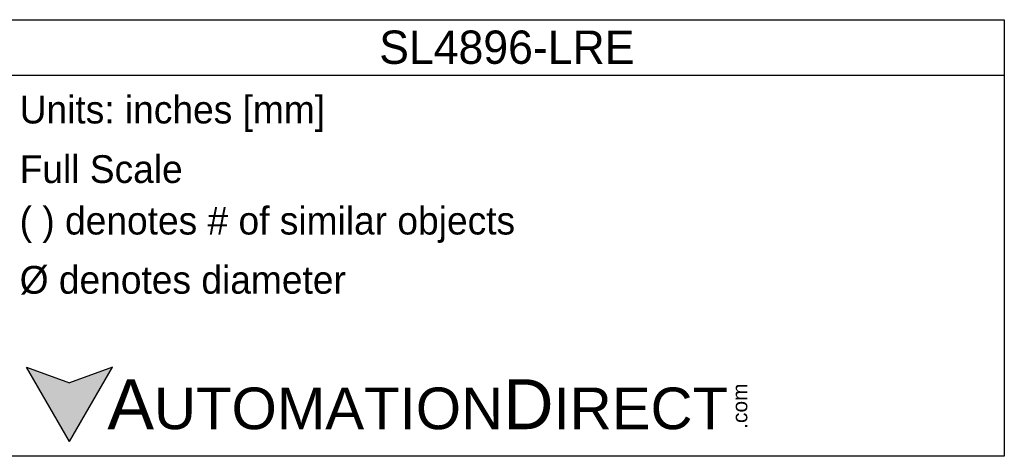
# Model space of a CAD drawing. Header units: inches. Extents: x 513.5 to 524.3, y 504.6 to 513.6.
# Tile 16 of 16: x 517.1 to 523.9, y 509.9 to 512.9. Entities that reach past the tile are written whole.
import ezdxf

# ---------------------------------------------------------------- set-up
doc = ezdxf.new("R2010")
doc.units = ezdxf.units.IN
doc.header["$LTSCALE"] = 8
doc.header["$MEASUREMENT"] = 0
doc.layers.add('Text', color=140, linetype='Continuous')
doc.styles.add('\\M+2ABAC\\M+2A6A11', font='txt')

msp = doc.modelspace()

# ---------------------------------------------------------------- hatches: boundary and pattern name
at = {"layer": 'Text'}
msp.add_hatch(color=256, dxfattribs=at).paths.add_polyline_path([(517.4149, 509.9908), (517.7141, 510.5089), (517.4149, 510.4), (517.1158, 510.5089)])

# ---------------------------------------------------------------- linework, layer by layer
for p, q in [((516.9957, 512.9342), (523.933, 512.9342)), ((523.933, 512.9342), (523.933, 509.8878)), ((516.9957, 512.5469), (523.933, 512.5469)), ((517.4149, 509.9908), (517.1158, 510.5089)), ((517.1158, 510.5089), (517.4149, 510.4)), ((517.4149, 509.9908), (517.7141, 510.5089)), ((517.7141, 510.5089), (517.4149, 510.4)), ((523.933, 509.8878), (516.9957, 509.8878))]:
    msp.add_line(p, q, dxfattribs=at)

# ---------------------------------------------------------------- texts
at = {"layer": 'Text', "style": '\\M+2ABAC\\M+2A6A11'}
for s, insert, char_height, width, attachment_point in [('SL4896-LRE', (520.4644, 512.7405), 0.23239, 6.937288, 5), ('{\\fArial|b0|i0|c0|p34;     \\H1.2x;A\\H0.8333x;UTOMATION\\H1.2x;D\\H0.8333x;IRECT}', (517.1158, 510.2494), 0.290484, 4.929531, 4)]:
    msp.add_mtext(s, dxfattribs=dict(at, insert=insert, char_height=char_height, width=width, attachment_point=attachment_point))
at = {"layer": 'Text', "char_height": 0.193656, "attachment_point": 4}
for s, insert, width in [(' Units: inches [mm]', (516.9957, 512.2777), 6.956181), (' Full Scale', (516.9957, 511.8903), 6.937288), (' ( ) denotes # of similar objects', (516.9957, 511.503), 6.937288), (' %%C denotes diameter', (516.9957, 511.1157), 6.937288)]:
    msp.add_mtext(s, dxfattribs=dict(at, insert=insert, width=width))
at = {"layer": 'Text', "insert": (522.0365, 510.0795), "char_height": 0.104574, "width": 0.309889, "attachment_point": 1, "rotation": 90, "style": '\\M+2ABAC\\M+2A6A11'}
msp.add_mtext('{\\fArial|b0|i0|c0|p34;.com}', dxfattribs=at)

doc.saveas('drawing.dxf')
